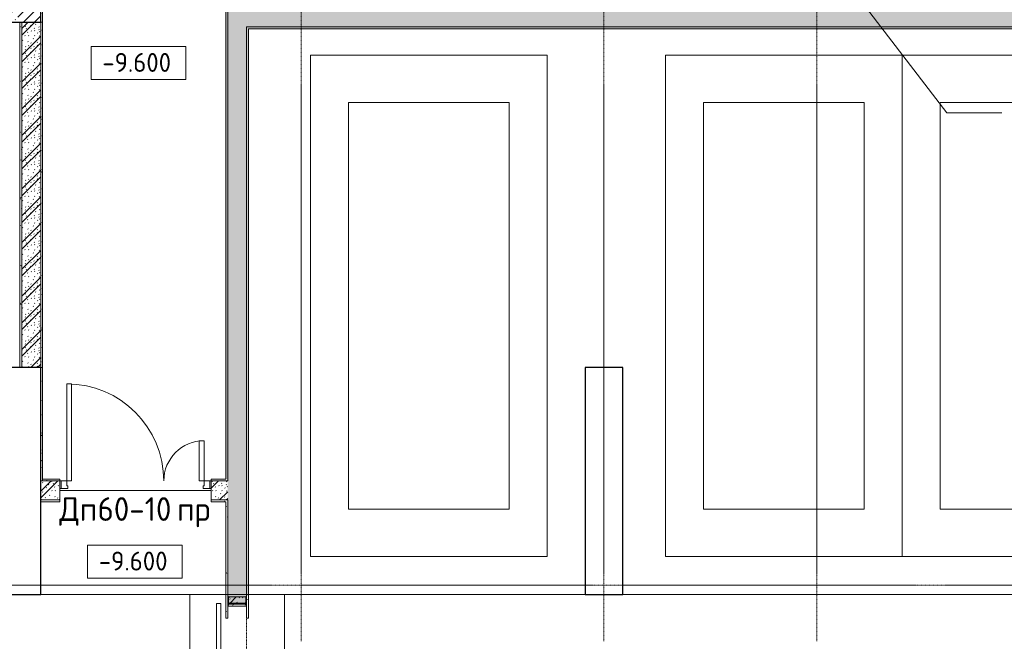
# Model space of a CAD drawing. Header units: millimetres. Extents: x 25887 to 100685, y -10965 to 131188.
# Tile 27 of 49: x 46502 to 56904, y 80105 to 86675. Entities that reach past the tile are written whole.
import ezdxf

# ---------------------------------------------------------------- set-up
doc = ezdxf.new("R2010")
doc.units = ezdxf.units.MM
doc.linetypes.add('3_ Штрих_ 1 х 1 мм', pattern=[2, 1, -1])
doc.linetypes.add('4_ Штрихпунктир_ 10 х 2 мм', pattern=[14, 10, -2, 0, -2])
for name, color, linetype, lineweight in [('A-ANNO-DIMS', 7, 'Continuous', 5), ('A-ANNO-DIMS-100', 7, 'Continuous', 5), ('A-AREA', 7, '3_ Штрих_ 1 х 1 мм', 13), ('A-DETL-GENF', 7, 'Continuous', 13), ('A-DOOR', 7, 'Continuous', 13), ('A-DOOR-FRAM', 7, 'Continuous', 13), ('A-DOOR-IDEN', 7, 'Continuous', 5), ('A-FLOR', 7, 'Continuous', 13), ('A-WALL', 7, 'Continuous', 13), ('A-WALL-PATT', 7, 'Continuous', 13), ('C-PRKG', 7, 'Continuous', 13), ('G-ANNO-DIMS', 7, 'Continuous', 5), ('G-ANNO-TEXT', 7, 'Continuous', 5), ('I-WALL', 7, 'Continuous', 13), ('S-COLS', 7, 'Continuous', 25), ('S-GRID', 7, 'Continuous', 5)]:
    doc.layers.add(name, color=color, linetype=linetype, lineweight=lineweight)
doc.styles.add('GOST Common_2', font='GOST_Common.ttf', dxfattribs={"height": 200})
doc.styles.add('GOST Common_3', font='GOST_Common.ttf', dxfattribs={"height": 250})
doc.dimstyles.new('2_мм_1', dxfattribs={"dimscale": 304.8, "dimtxt": 201.142999, "dimasz": 0.492126, "dimexe": 0.328084, "dimexo": 0.492126, "dimgap": 0, "dimtad": 1, "dimdec": 0, "dimdsep": 46, "dimtxsty": 'GOST Common_2', "dimblk1": 'OBLIQUE', "dimblk2": 'OBLIQUE', "dimsah": 1, "dimcen": 0.09, "dimdle": 0.328084, "dimadec": 5, "dimazin": 2, "dimtfac": 1, "dimtdec": 4, "dimtix": 1, "dimtmove": 0, "dimatfit": 3, "dimfxl": 1, "dimtvp": 1, "dimtolj": 1, "dimtzin": 0, "dimarcsym": 2})
pattern_1 = [(0, (0, 0), (203.2, 50.8), [3.353, -149.047, 3.353, -149.047, -812.8]), (0, (0, 0), (203.2, 50.8), [-304.8, 3.353, -301.447, 3.353, -149.047, -355.6]), (0, (0, 0), (203.2, 50.8), [-762, 3.353, -98.247, 3.353, -250.647]), (120, (76.2, 25.4), (-145.59409, 150.576362), [3.353, -149.047, 3.353, -149.047, -812.8]), (120, (76.2, 25.4), (-145.59409, 150.576362), [-304.8, 3.353, -301.447, 3.353, -149.047, -355.6]), (120, (76.2, 25.4), (-145.59409, 150.576362), [-762, 3.353, -98.247, 3.353, -250.647]), (240, (101.6, 127), (-57.60591, -201.376362), [3.353, -149.047, 3.353, -149.047, -812.8]), (240, (101.6, 127), (-57.60591, -201.376362), [-304.8, 3.353, -301.447, 3.353, -149.047, -355.6]), (240, (101.6, 127), (-57.60591, -201.376362), [-762, 3.353, -98.247, 3.353, -250.647])]
pattern_2 = [(135, (150.28, 188.64), (-282.8427, 3e-14), [5, -395]), (135, (174.9, 237.36), (-282.8427, 3e-14), [5, -395]), (135, (211.96, 236.53), (-282.8427, 3e-14), [5, -395]), (135, (114.96, 223.96), (-282.8427, 3e-14), [5, -395]), (135, (77.54, 223.96), (-282.8427, 3e-14), [5, -395]), (135, (57.44, 184.52), (-282.8427, 3e-14), [5, -395]), (135, (66.21, 142.9), (-282.8427, 3e-14), [5, -395]), (135, (107.33, 161), (-282.8427, 3e-14), [5, -395]), (135, (99.08, 130.94), (-282.8427, 3e-14), [5, -395]), (135, (22.6, 136.46), (-282.8427, 3e-14), [5, -395]), (135, (21.16, 168.08), (-282.8427, 3e-14), [5, -395]), (135, (46.13, 96.12), (-282.8427, 3e-14), [5, -395]), (135, (3.54, 74.6), (-282.8427, 3e-14), [5, -395]), (135, (40.3, 47.56), (-282.8427, 3e-14), [5, -395]), (135, (39.77, 18.47), (-282.8427, 3e-14), [5, -395]), (135, (76.94, 37.28), (-282.8427, 3e-14), [5, -395]), (135, (114.18, 62.4), (-282.8427, 3e-14), [5, -395]), (135, (139.87, 90.2), (-282.8427, 3e-14), [5, -395]), (135, (141.44, 15.82), (-282.8427, 3e-14), [5, -395]), (135, (188.69, 26.73), (-282.8427, 3e-14), [5, -395]), (135, (176.14, 51.36), (-282.8427, 3e-14), [5, -395]), (135, (177.03, 0), (-282.8427, 3e-14), [5, -395]), (135, (276.61, 8.22), (-282.8427, 3e-14), [5, -395]), (135, (271.19, 31.72), (-282.8427, 3e-14), [5, -395]), (135, (268.29, 119.65), (-282.8427, 3e-14), [5, -395]), (135, (237.92, 101.95), (-282.8427, 3e-14), [5, -395]), (135, (237.92, 158.27), (-282.8427, 3e-14), [5, -395]), (135, (260.4, 204.35), (-282.8427, 3e-14), [5, -395]), (135, (275.54, 235.4), (-282.8427, 3e-14), [5, -395]), (135, (117.62, 268.96), (-282.8427, 3e-14), [5, -395]), (135, (203.62, 273.83), (-282.8427, 3e-14), [5, -395]), (135, (47.24, 279.3), (-282.8427, 3e-14), [5, -395]), (135, (23.2, 266.16), (-282.8427, 3e-14), [5, -395]), (135, (42.78, 232.52), (-282.8427, 3e-14), [5, -395]), (135, (177.76, 90.57), (-282.8427, 3e-14), [5, -395]), (135, (181.12, 121.8), (-282.8427, 3e-14), [5, -395]), (135, (206.73, 172.06), (-282.8427, 3e-14), [5, -395]), (135, (143.14, 136.62), (-282.8427, 3e-14), [5, -395]), (135, (211.51, 131.86), (-282.8427, 3e-14), [5, -395]), (135, (81.47, 95.1), (-282.8427, 3e-14), [5, -395]), (135, (235.13, 60.46), (-282.8427, 3e-14), [5, -395]), (135, (242.24, 4.89), (-282.8427, 3e-14), [5, -395]), (45, (0, 106.07), (-282.8427, 0), []), (45, (106.07, 0), (-282.8427, 0), []), (45, (176.78, 0), (-282.8427, 0), []), (45, (0, 176.78), (-282.8427, 0), [])]

# ---------------------------------------------------------------- blocks, each defined once
blk = doc.blocks.new('Наметкина 10_РД_АР_П_Отделка_R21_rvt-1--02_Подвал_МП_часть Б')
at = {"layer": 'A-WALL-PATT', "lineweight": 5}
h = blk.add_hatch(dxfattribs=at)
h.set_pattern_fill('FP_25', color=256, style=0, pattern_type=2)
h.set_pattern_definition(pattern_1)
h.paths.add_polyline_path([(46745, 86650), (46745, 88730), (46725, 88730), (46725, 86650)])
h = blk.add_hatch(dxfattribs=at)
h.set_pattern_fill('FP_25', color=256, style=0, pattern_type=2)
h.set_pattern_definition(pattern_1)
h.paths.add_polyline_path([(48700, 81820), (48700, 87350), (48680, 87350), (48680, 81820)])
h.paths.add_polyline_path([(48700, 88500), (48700, 88730), (48680, 88730), (48680, 88500)])
h = blk.add_hatch(dxfattribs=at)
h.set_pattern_fill('FP_25', color=256, style=0, pattern_type=2)
h.set_pattern_definition(pattern_1)
h.paths.add_polyline_path([(46525, 83000), (46525, 86650), (46505, 86650), (46505, 83000)])
h = blk.add_hatch(dxfattribs=at)
h.set_pattern_fill('FP_25', color=256, style=0, pattern_type=2)
h.set_pattern_definition(pattern_1)
h.paths.add_polyline_path([(46745, 83000), (46745, 86650), (46725, 86650), (46725, 83000)])
h = blk.add_hatch(dxfattribs=at)
h.set_pattern_fill('FP_25', color=256, style=0, pattern_type=2)
h.set_pattern_definition(pattern_1)
h.paths.add_polyline_path([(64875, 86580), (64875, 86600), (48900, 86600), (48900, 86580), (63669, 86580)])
h = blk.add_hatch(dxfattribs=at)
h.set_pattern_fill('FP_25', color=256, style=0, pattern_type=2)
h.set_pattern_definition(pattern_1)
h.paths.add_polyline_path([(48900, 80600), (48920, 80600), (48920, 86580), (48900, 86580), (48900, 80851)])
h = blk.add_hatch(dxfattribs=at)
h.set_pattern_fill('FP_25', color=256, style=0, pattern_type=2)
h.set_pattern_definition(pattern_1)
h.paths.add_polyline_path([(46745, 81800), (46745, 83000), (46725, 83000), (46725, 81800)])
h = blk.add_hatch(dxfattribs=at)
h.set_pattern_fill('FP_25', color=256, style=0, pattern_type=2)
h.set_pattern_definition(pattern_1)
h.paths.add_polyline_path([(46925, 81800), (46925, 81820), (46745, 81820), (46745, 81800)])
h.paths.add_polyline_path([(48525, 81800), (48700, 81800), (48700, 81820), (48525, 81820)])
h = blk.add_hatch(dxfattribs=at)
h.set_pattern_fill('FP_25', color=256, style=0, pattern_type=2)
h.set_pattern_definition(pattern_1)
h.paths.add_polyline_path([(48680, 81580), (48700, 81580), (48700, 81600), (48525, 81600), (48525, 81580)])
h.paths.add_polyline_path([(46725, 81580), (46925, 81580), (46925, 81600), (46725, 81600)])
h = blk.add_hatch(dxfattribs=at)
h.set_pattern_fill('FP_25', color=256, style=0, pattern_type=2)
h.set_pattern_definition(pattern_1)
h.paths.add_polyline_path([(48700, 80600), (48700, 81580), (48680, 81580), (48680, 80600)])
h = blk.add_hatch(dxfattribs=at)
h.set_pattern_fill('FP_25', color=256, style=0, pattern_type=2)
h.set_pattern_definition(pattern_1)
h.paths.add_polyline_path([(48700, 80350), (48700, 80600), (48680, 80600), (48680, 80350)])
h = blk.add_hatch(dxfattribs=at)
h.set_pattern_fill('FP_25', color=256, style=0, pattern_type=2)
h.set_pattern_definition(pattern_1)
h.paths.add_polyline_path([(48920, 80350), (48920, 80600), (48900, 80600), (48900, 80350)])
at = {"layer": 'A-WALL'}
for p, q in [((46745, 86650), (46745, 88730)), ((48680, 87350), (48680, 81820)), ((48700, 81820), (48700, 87350)), ((46505, 86650), (46505, 83000)), ((46525, 83000), (46525, 86650)), ((46725, 86650), (46725, 83000)), ((46745, 86650), (46725, 86650)), ((46725, 86650), (46745, 86650)), ((46745, 83000), (46745, 86650)), ((64875, 86600), (48900, 86600)), ((48900, 86600), (48900, 86580)), ((48900, 86580), (48900, 80600)), ((48920, 86580), (64875, 86580)), ((48920, 80600), (48920, 86580)), ((46505, 83000), (46525, 83000)), ((46725, 83000), (46745, 83000)), ((46725, 83000), (46725, 81800)), ((46745, 83000), (46725, 83000)), ((46745, 81800), (46745, 83000)), ((46725, 81800), (46745, 81800)), ((46925, 81820), (46745, 81820)), ((46745, 81820), (46745, 81800)), ((46745, 81800), (46925, 81800)), ((46925, 81800), (46925, 81820)), ((48680, 81820), (48525, 81820)), ((48525, 81820), (48525, 81800)), ((48525, 81800), (48700, 81800)), ((48700, 81800), (48700, 81820)), ((46925, 81600), (46725, 81600)), ((46725, 81600), (46725, 81580)), ((46725, 81580), (46925, 81580)), ((46925, 81580), (46925, 81600)), ((48700, 81600), (48525, 81600)), ((48525, 81600), (48525, 81580)), ((48525, 81580), (48680, 81580)), ((48680, 81580), (48680, 80600)), ((48700, 81580), (48700, 81600)), ((48700, 80600), (48700, 81580)), ((48680, 80600), (48680, 80350)), ((48700, 80576), (48700, 80600)), ((48900, 80600), (48920, 80600)), ((48900, 80600), (48900, 80576)), ((48920, 80600), (48900, 80600)), ((48920, 80350), (48920, 80600)), ((48700, 80350), (48700, 80500)), ((48900, 80500), (48900, 80350)), ((48680, 80350), (48700, 80350)), ((48900, 80350), (48920, 80350))]:
    blk.add_line(p, q, dxfattribs=at)
blk = doc.blocks.new('АР_Дверь двупольная - 1600х2100h_1025_425__техн_-5643097--02_Подвал_МП_часть Б')
at = {"layer": 'A-DOOR'}
for p, q in [((-725, 100), (-725, 1125)), ((-725, 1125), (-675, 1125)), ((-675, 1125), (-675, 100)), ((725, 525), (675, 525)), ((675, 525), (675, 100)), ((725, 100), (725, 525)), ((-675, 100), (-725, 100)), ((675, 100), (725, 100))]:
    blk.add_line(p, q, dxfattribs=at)
at = {"layer": 'A-DOOR', "lineweight": 5}
for centre, radius, start, end in [((-725, 100), 1025, 0, 90), ((725, 100), 425, 90, 180)]:
    blk.add_arc(centre, radius, start, end, dxfattribs=at)
at = {"layer": 'A-DOOR-FRAM'}
for p, q in [((-785, 100), (-800, 100)), ((-785, 20), (-800, 20)), ((-785, 100), (-725, 100)), ((-785, 20), (-785, 100)), ((-715, 20), (-785, 20)), ((-725, 100), (-725, 50)), ((-725, 50), (-715, 50)), ((-715, 50), (-715, 20)), ((725, 50), (715, 50)), ((715, 50), (715, 20)), ((715, 20), (785, 20)), ((785, 100), (725, 100)), ((725, 100), (725, 50)), ((785, 20), (785, 100)), ((785, 100), (800, 100)), ((785, 20), (800, 20))]:
    blk.add_line(p, q, dxfattribs=at)
blk = doc.blocks.new('КР_Колонна_ЖБ_Прямоугольная - 400x2400h_B40-V17--02_Подвал_МП_часть Б')
at = {"layer": 'S-COLS', "lineweight": 5}
h = blk.add_hatch(dxfattribs=at)
h.set_pattern_fill('FP_21', color=256, style=0, pattern_type=2)
h.set_pattern_definition([(225, (46525, 87850), (114.04925, -114.04925), []), (225, (46410.95, 87850), (114.04925, -114.04925), [201.613, -40.323, 3.353, -36.97])])
h.paths.add_polyline_path([(200, 1200), (-200, 1200), (-200, -1200), (200, -1200)])
at = {"layer": 'S-COLS'}
for p, q in [((200, 1200), (-200, 1200)), ((-200, 1200), (-200, -1200)), ((200, -1200), (200, 1200)), ((-200, -1200), (200, -1200))]:
    blk.add_line(p, q, dxfattribs=at)
blk = doc.blocks.new('АР-Ворота сборка - Ворота секционные_5200х2600 _h_-7302885--02_Подвал_МП_часть Б')
at = {"layer": 'A-DETL-GENF'}
for p, q in [((-2275, 218), (-2503, 218)), ((-2503, 218), (-2503, 173)), ((-2275, 173), (-2275, 218)), ((-1675, 218), (-1675, 173)), ((2753, 218), (-1675, 218)), ((2753, 173), (2753, 218)), ((-2503, 173), (-2275, 173)), ((-1675, 173), (2753, 173))]:
    blk.add_line(p, q, dxfattribs=at)
blk = doc.blocks.new('АР_Машиноместо - 5300x2500_С-V23--02_Подвал_МП_часть Б')
at = {"layer": 'C-PRKG'}
for p, q in [((2500, 0), (0, 0)), ((0, 0), (0, -5300)), ((2500, 0), (2500, -5300)), ((400, -500), (400, -4800)), ((400, -500), (2100, -500)), ((2100, -500), (2100, -4800)), ((400, -4800), (2100, -4800)), ((2500, -5300), (0, -5300))]:
    blk.add_line(p, q, dxfattribs=at)
blk = doc.blocks.new('АР_Машиноместо - 5300x2500_С-V21--02_Подвал_МП_часть Б')
at = {"layer": 'C-PRKG'}
for p, q in [((2500, 5300), (0, 5300)), ((0, 0), (0, 5300)), ((2500, 0), (2500, 5300)), ((400, 4800), (2100, 4800)), ((400, 500), (400, 4800)), ((2100, 500), (2100, 4800)), ((400, 500), (2100, 500)), ((2500, 0), (0, 0))]:
    blk.add_line(p, q, dxfattribs=at)
blk = doc.blocks.new('АР_Фахверк_ _Швеллер полки параллельные_ - 20П-6205187--02_Подвал_МП_часть Б')
at = {"layer": 'S-COLS'}
blk.add_hatch(color=256, dxfattribs=at).paths.add_polyline_path([(-23, 100), (-23, -100), (53, -100), (53, -97), (51, -93), (48, -91), (-8, -91), (-15, -88), (-18, -82), (-18, 81), (-15, 88), (-8, 91), (48, 91), (51, 93), (53, 96), (53, 100)])
for p, q in [((53, 100), (-23, 100)), ((-23, 100), (-23, -100)), ((-18, -82), (-18, 81)), ((-8, 91), (48, 91)), ((53, 96), (53, 100)), ((-23, -100), (53, -100)), ((48, -91), (-8, -91)), ((53, -100), (53, -97))]:
    blk.add_line(p, q, dxfattribs=at)
for centre, radius, start, end in [((-8, 81), 9.5, 90, 180), ((48, 96), 5.5, 270, 360), ((-8, -82), 9.5, 180, 270), ((48, -97), 5.5, 360, 90)]:
    blk.add_arc(centre, radius, start, end, dxfattribs=at)
blk = doc.blocks.new('DIMBLOCK58--02_Подвал_МП_часть Б')
at = {"layer": 'A-ANNO-DIMS-100', "lineweight": 25}
for p, q in [((31345, 81525), (31270, 81600)), ((31345, 81525), (31420, 81450)), ((31345, 80600), (31270, 80675)), ((31345, 80600), (31420, 80525))]:
    blk.add_line(p, q, dxfattribs=at)
at = {"layer": 'A-ANNO-DIMS-100'}
for p, q in [((31301, 81525), (31445, 81525)), ((31345, 81525), (31301, 81525)), ((31345, 81525), (31345, 80600)), ((49150, 80600), (31245, 80600)), ((31345, 80600), (49150, 80600))]:
    blk.add_line(p, q, dxfattribs=at)
at = {"layer": 'A-ANNO-DIMS-100', "color": 0, "insert": (31083, 80853), "char_height": 200, "width": 503.2, "attachment_point": 1, "rotation": 90, "line_spacing_factor": 1.022761, "style": 'GOST Common_2'}
blk.add_mtext('925', dxfattribs=at)
blk = doc.blocks.new('_Oblique')
at = {"color": 0, "linetype": 'ByBlock', "lineweight": -2}
blk.add_line((-0.5, -0.5), (0.5, 0.5), dxfattribs=at)
blk = doc.blocks.new('DIMBLOCK59--02_Подвал_МП_часть Б')
at = {"layer": 'A-ANNO-DIMS-100', "lineweight": 25}
for p, q in [((31345, 80600), (31270, 80675)), ((31345, 80600), (31420, 80525)), ((31345, 77850), (31270, 77925)), ((31345, 77850), (31420, 77775))]:
    blk.add_line(p, q, dxfattribs=at)
at = {"layer": 'A-ANNO-DIMS-100'}
for p, q in [((49150, 80600), (31245, 80600)), ((31345, 80600), (31345, 77850)), ((31345, 80600), (49150, 80600)), ((31301, 77850), (31445, 77850)), ((31345, 77850), (31301, 77850))]:
    blk.add_line(p, q, dxfattribs=at)
at = {"layer": 'A-ANNO-DIMS-100', "color": 0, "insert": (31083, 78945), "char_height": 200, "width": 670.93, "attachment_point": 1, "rotation": 90, "line_spacing_factor": 1.022761, "style": 'GOST Common_2'}
blk.add_mtext('2750', dxfattribs=at)
blk = doc.blocks.new('Высотные отметки - Frame_2-749557--02_Подвал_МП_часть Б')
at = {"layer": 'G-ANNO-DIMS'}
for p, q in [((-5, 3.5), (-5, 0)), ((5, 3.5), (-5, 3.5)), ((5, 0), (5, 3.5)), ((-5, 0), (5, 0))]:
    blk.add_line(p, q, dxfattribs=at)

msp = doc.modelspace()

# ---------------------------------------------------------------- hatches: boundary and pattern name
at = {"layer": 'A-WALL-PATT', "lineweight": 5}
h = msp.add_hatch(dxfattribs=at)
h.set_pattern_fill('FP_1', color=256, style=0, pattern_type=2)
h.set_pattern_definition(pattern_2)
h.paths.add_polyline_path([(48718.5, 80505.199998), (48881.5, 80505.199998), (48888.217514, 80507.982484), (48891, 80514.699998), (48891, 80570.499998), (48892.610913, 80574.389086), (48896.5, 80575.999998), (48900, 80575.999998), (48900, 87350), (48700, 87350), (48700, 80575.999998), (48703.5, 80575.999998), (48707.389087, 80574.389086), (48709, 80570.499998), (48709, 80514.699998), (48711.782486, 80507.982484)])
h.paths.add_polyline_path([(48900, 88500), (48900, 88750), (48700, 88750), (48700, 88500)])
h = msp.add_hatch(dxfattribs=at)
h.set_pattern_fill('FP_1', color=256, style=0, pattern_type=2)
h.set_pattern_definition(pattern_2)
h.paths.add_polyline_path([(59844.423313, 86600), (64875, 86600), (64875, 86800), (48900, 86800), (48900, 86600), (56019.538182, 86600)])
h = msp.add_hatch(dxfattribs=at)
h.set_pattern_fill('FP_1', color=256, style=0, pattern_type=2)
h.set_pattern_definition(pattern_2)
h.paths.add_polyline_path([(46725, 83000), (46725, 86650), (46525, 86650), (46525, 83000)])
h = msp.add_hatch(dxfattribs=at)
h.set_pattern_fill('FP_1', color=256, style=0, pattern_type=2)
h.set_pattern_definition(pattern_2)
h.paths.add_polyline_path([(48700, 81600), (48700, 81800), (48525, 81800), (48525, 81600)])
h.paths.add_polyline_path([(46925, 81600), (46925, 81800), (46725, 81800), (46725, 81600)])
h = msp.add_hatch(dxfattribs=at)
h.set_pattern_fill('FP_1', color=256, style=0, pattern_type=2)
h.set_pattern_definition(pattern_2)
h.paths.add_polyline_path([(48711.782486, 80474.999998), (48900, 80474.999998), (48900, 80499.999998), (48700, 80499.999998), (48700, 80474.999998), (48709, 80474.999998)])
h.paths.add_polyline_path([(48881.5, 80505.199998), (48888.217514, 80507.982484), (48891, 80514.699998), (48891, 80570.499998), (48892.863962, 80575), (48707.389087, 80574.389086), (48709, 80570.499998), (48709, 80514.699998), (48711.782486, 80507.982484), (48718.5, 80505.199998)])

# ---------------------------------------------------------------- linework, layer by layer
at = {"layer": 'A-AREA'}
msp.add_line((48900, 80350), (48900, 75350), dxfattribs=at)
at = {"layer": 'A-FLOR'}
for p, q in [((46925, 81700), (48525, 81700)), ((48680, 80600), (46725, 80600)), ((48300, 80600), (48300, 75100)), ((52475, 80600), (48920, 80600)), ((49300, 75100), (49300, 80600)), ((52875, 80600), (58825, 80600)), ((52875, 80600), (58825, 80600))]:
    msp.add_line(p, q, dxfattribs=at)
at = {"layer": 'G-ANNO-TEXT'}
for p, q in [((55168.903866, 87164.952083), (56297.980986, 85690.527116)), ((56297.980986, 85690.527116), (56879.319367, 85690.527116))]:
    msp.add_line(p, q, dxfattribs=at)
at = {"layer": 'I-WALL'}
for p, q in [((48700, 87350), (48700, 81800)), ((46525, 86650), (46525, 83000)), ((46725, 83000), (46725, 86650)), ((48900, 86600), (64875, 86600)), ((48900, 80575.999998), (48900, 86600)), ((46525, 83000), (46725, 83000)), ((46925, 81800), (46725, 81800)), ((46725, 81800), (46725, 81600)), ((46925, 81600), (46925, 81800)), ((48700, 81800), (48525, 81800)), ((48525, 81800), (48525, 81600)), ((46725, 81600), (46925, 81600)), ((48525, 81600), (48700, 81600)), ((48700, 81600), (48700, 80575.999998)), ((48894.08579, 80575), (48705.91421, 80575)), ((48700, 80499.999998), (48700, 80474.999998)), ((48700, 80474.999998), (48900, 80474.999998)), ((48900, 80474.999998), (48900, 80499.999998))]:
    msp.add_line(p, q, dxfattribs=at)
at = {"layer": 'S-COLS'}
for p, q in [((46725, 83000), (46325, 83000)), ((46725, 80600), (46725, 83000)), ((52475, 83000), (52475, 80600)), ((52875, 83000), (52475, 83000)), ((52875, 80600), (52875, 83000)), ((46325, 80600), (46725, 80600)), ((52475, 80600), (52875, 80600))]:
    msp.add_line(p, q, dxfattribs=at)
at = {"layer": 'S-GRID', "linetype": '4_ Штрихпунктир_ 10 х 2 мм'}
for p, q in [((49475, 80104.964717), (49475, 128910)), ((52675, 80104.964717), (52675, 128910)), ((54925, 80104.964717), (54925, 128910)), ((92609.679336, 80700), (27022.541867, 80700)), ((91551.922019, 80700), (27912.537886, 80700)), ((91551.922019, 80700), (27912.537886, 80700)), ((91551.922019, 80700), (27912.537886, 80700))]:
    msp.add_line(p, q, dxfattribs=at)

# ---------------------------------------------------------------- block references
at = {"lineweight": 5}
msp.add_blockref('Наметкина 10_РД_АР_П_Отделка_R21_rvt-1--02_Подвал_МП_часть Б', (0, 0), dxfattribs=at)
at = {"layer": 'A-DOOR'}
msp.add_blockref('АР_Дверь двупольная - 1600х2100h_1025_425__техн_-5643097--02_Подвал_МП_часть Б', (47725, 81700), dxfattribs=at)
at = {"layer": 'A-DOOR', "rotation": 90}
msp.add_blockref('АР-Ворота сборка - Ворота секционные_5200х2600 _h_-7302885--02_Подвал_МП_часть Б', (48800, 77749.999998), dxfattribs=at)
at = {"layer": 'C-PRKG', "rotation": 180}
for p in [(52075, 81000), (58325, 81000)]:
    msp.add_blockref('АР_Машиноместо - 5300x2500_С-V23--02_Подвал_МП_часть Б', p, dxfattribs=at)
at = {"layer": 'C-PRKG'}
msp.add_blockref('АР_Машиноместо - 5300x2500_С-V21--02_Подвал_МП_часть Б', (53325, 81000), dxfattribs=at)
at = {"layer": 'G-ANNO-DIMS', "xscale": 99.99999999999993, "yscale": 99.99999999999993, "zscale": 99.99999999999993}
for p in [(47757.554938, 86041.839841), (47720.329407, 80771.610236)]:
    msp.add_blockref('Высотные отметки - Frame_2-749557--02_Подвал_МП_часть Б', p, dxfattribs=at)
at = {"layer": 'S-COLS'}
for name, p, rotation in [('КР_Колонна_ЖБ_Прямоугольная - 400x2400h_B40-V17--02_Подвал_МП_часть Б', (46525, 87850), 180), ('АР_Фахверк_ _Швеллер полки параллельные_ - 20П-6205187--02_Подвал_МП_часть Б', (48800, 80522.999998), 90.00000000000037)]:
    msp.add_blockref(name, p, dxfattribs=dict(at, rotation=rotation))

# ---------------------------------------------------------------- texts
at = {"layer": 'A-DOOR-IDEN', "char_height": 250, "attachment_point": 1, "style": 'GOST Common_3'}
for s, insert, width in [('Дп', (46920.722621, 81627.948758), 489.029375), ('60-10', (47324.212205, 81627.948758), 1018.143125), ('пр', (48164.264288, 81627.948758), 432.91125)]:
    msp.add_mtext(s, dxfattribs=dict(at, insert=insert, width=width))
at = {"layer": 'G-ANNO-DIMS', "char_height": 200, "width": 917.17566319, "attachment_point": 1, "line_spacing_factor": 1.022761, "style": 'GOST Common_2'}
for insert in [(47375.398412, 86323.205501), (47338.172881, 81052.975896)]:
    msp.add_mtext('-9.600', dxfattribs=dict(at, insert=insert))

# ---------------------------------------------------------------- dimensions: what is measured, and where the dimension line sits
at = {"layer": 'A-ANNO-DIMS'}
for base, p1, p2, override, picture, middle in [((31344.538027, 80600), (31450.604045, 81525), (49300, 80600), {"dimpost": '<>', "dimfxl": 17873.347783}, 'DIMBLOCK58--02_Подвал_МП_часть Б', (31244.538027, 81062.5)), ((31344.538027, 77850), (49300, 80600), (31450.604045, 77850), {"dimpost": '<>', "dimfxl": 18059.995459}, 'DIMBLOCK59--02_Подвал_МП_часть Б', (31244.538027, 79225))]:
    dim = msp.add_linear_dim(base=base, p1=p1, p2=p2, angle=90, dimstyle='2_мм_1', override=override, dxfattribs=at)
    dim.commit()
    dim.dimension.update_dxf_attribs({"geometry": picture, "text_midpoint": middle})

doc.saveas('drawing.dxf')
